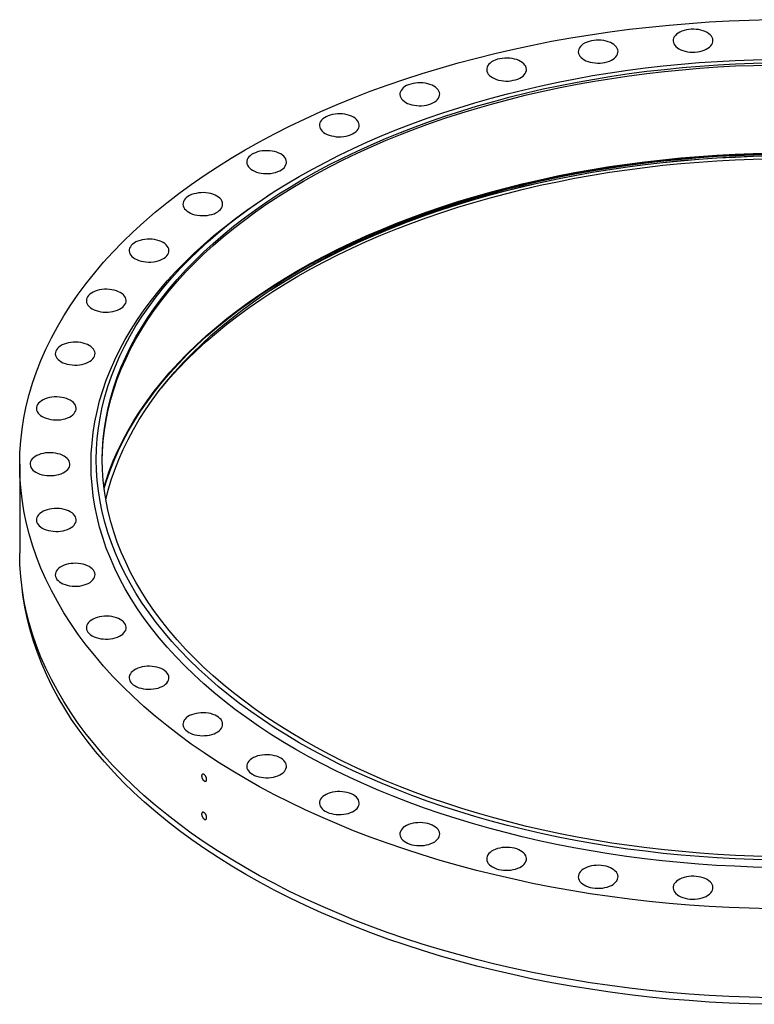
# Model space of a CAD drawing. Header units: millimetres. Extents: x 380 to 9724, y 8925 to 16107.
# Tile 2 of 3: x 5880 to 6729, y 11989 to 13127. Entities that reach past the tile are written whole.
import ezdxf

# ---------------------------------------------------------------- set-up
doc = ezdxf.new("R2010")
doc.units = ezdxf.units.MM
doc.header["$LTSCALE"] = 50

msp = doc.modelspace()

# ---------------------------------------------------------------- linework, layer by layer
at = {"color": 7, "linetype": 'Continuous', "lineweight": 25}
for p, q in [((6169.5, 12924.9), (6165, 12922)), ((5879.7, 12613), (5879.7, 12510.1))]:
    msp.add_line(p, q, dxfattribs=at)
at = {"color": 7, "linetype": 'Continuous', "lineweight": 25, "flags": 128}
for points in [[(6746.4, 12099.3), (6723.1, 12099.9), (6699.8, 12100.8), (6676.6, 12102), (6653.5, 12103.6), (6630.4, 12105.5), (6607.5, 12107.8), (6584.6, 12110.4), (6561.9, 12113.4), (6539.3, 12116.7), (6516.9, 12120.3), (6494.6, 12124.3), (6472.6, 12128.6), (6450.7, 12133.3), (6429.1, 12138.3), (6407.7, 12143.6), (6386.5, 12149.2), (6365.6, 12155.2), (6345, 12161.4), (6324.7, 12168), (6304.6, 12174.9), (6284.9, 12182.1), (6265.6, 12189.5), (6246.5, 12197.3), (6227.9, 12205.3), (6209.6, 12213.7), (6191.7, 12222.3), (6174.1, 12231.1), (6157, 12240.3), (6140.3, 12249.7), (6124.1, 12259.3), (6108.3, 12269.2), (6092.9, 12279.3), (6078, 12289.6), (6063.6, 12300.2), (6049.6, 12311), (6036.2, 12321.9), (6023.3, 12333.1), (6010.8, 12344.5), (5998.9, 12356.1), (5987.5, 12367.8), (5976.7, 12379.7), (5966.4, 12391.8), (5956.6, 12404), (5947.4, 12416.3), (5938.8, 12428.8), (5930.7, 12441.4), (5923.2, 12454.2), (5916.3, 12467), (5910, 12480), (5904.3, 12493), (5899.1, 12506.1), (5894.6, 12519.3), (5890.6, 12532.6), (5887.3, 12545.9), (5884.5, 12559.2), (5882.4, 12572.6), (5880.9, 12586.1), (5880, 12599.5), (5879.7, 12613), (5880, 12626.4), (5880.9, 12639.8), (5882.4, 12653.3), (5884.5, 12666.7), (5887.3, 12680), (5890.6, 12693.3), (5894.6, 12706.6), (5899.1, 12719.8), (5904.3, 12732.9), (5910, 12745.9), (5916.3, 12758.9), (5923.2, 12771.7), (5930.7, 12784.5), (5938.8, 12797.1), (5947.4, 12809.6), (5956.6, 12821.9), (5966.4, 12834.1), (5976.7, 12846.2), (5987.5, 12858.1), (5998.9, 12869.8), (6010.8, 12881.4), (6023.3, 12892.8), (6036.2, 12904), (6049.6, 12914.9), (6063.6, 12925.7), (6078, 12936.3), (6092.9, 12946.6), (6108.3, 12956.7), (6124.1, 12966.6), (6140.3, 12976.3), (6157, 12985.6), (6174.1, 12994.8), (6191.7, 13003.6), (6209.6, 13012.2), (6227.9, 13020.6), (6246.5, 13028.6), (6265.6, 13036.4), (6284.9, 13043.9), (6304.6, 13051), (6324.7, 13057.9), (6345, 13064.5), (6365.6, 13070.7), (6386.5, 13076.7), (6407.7, 13082.3), (6429.1, 13087.6), (6450.7, 13092.6), (6472.6, 13097.3), (6494.6, 13101.6), (6516.9, 13105.6), (6539.3, 13109.2), (6561.9, 13112.5), (6584.6, 13115.5), (6607.5, 13118.1), (6630.4, 13120.4), (6653.5, 13122.3), (6676.6, 13123.9), (6699.8, 13125.2), (6723.1, 13126), (6746.4, 13126.6)], [(6641.8, 13092.9), (6644, 13091.8), (6646.4, 13090.9), (6648.9, 13090.1), (6651.7, 13089.6), (6654.5, 13089.2), (6657.3, 13089), (6660.2, 13089.1), (6663.1, 13089.4), (6665.9, 13089.8), (6668.5, 13090.5), (6671, 13091.3), (6673.3, 13092.4), (6675.3, 13093.5), (6677.1, 13094.8), (6678.6, 13096.3), (6679.7, 13097.8), (6680.5, 13099.4), (6681, 13101.1), (6681.1, 13102.7), (6680.8, 13104.4), (6680.2, 13106), (6679.2, 13107.6), (6677.9, 13109.1), (6676.2, 13110.4), (6674.3, 13111.7), (6672.2, 13112.8), (6669.8, 13113.7), (6667.2, 13114.5), (6664.5, 13115.1), (6661.7, 13115.4), (6658.8, 13115.6), (6655.9, 13115.5), (6653.1, 13115.3), (6650.3, 13114.8), (6647.6, 13114.1), (6645.1, 13113.3), (6642.9, 13112.3), (6640.8, 13111.1), (6639, 13109.8), (6637.6, 13108.3), (6636.4, 13106.8), (6635.6, 13105.2), (6635.2, 13103.6), (6635.1, 13101.9), (6635.4, 13100.2), (6636, 13098.6), (6637, 13097), (6638.3, 13095.6), (6639.9, 13094.2), (6641.8, 13092.9)], [(6532.1, 13080.3), (6534.3, 13079.2), (6536.7, 13078.3), (6539.2, 13077.5), (6542, 13077), (6544.8, 13076.6), (6547.7, 13076.4), (6550.5, 13076.5), (6553.4, 13076.8), (6556.2, 13077.2), (6558.8, 13077.9), (6561.3, 13078.7), (6563.6, 13079.8), (6565.6, 13080.9), (6567.4, 13082.3), (6568.9, 13083.7), (6570, 13085.2), (6570.8, 13086.8), (6571.3, 13088.5), (6571.4, 13090.1), (6571.1, 13091.8), (6570.5, 13093.4), (6569.5, 13095), (6568.2, 13096.5), (6566.6, 13097.9), (6564.6, 13099.1), (6562.5, 13100.2), (6560.1, 13101.1), (6557.5, 13101.9), (6554.8, 13102.5), (6552, 13102.8), (6549.1, 13103), (6546.2, 13102.9), (6543.4, 13102.7), (6540.6, 13102.2), (6537.9, 13101.5), (6535.5, 13100.7), (6533.2, 13099.7), (6531.1, 13098.5), (6529.4, 13097.2), (6527.9, 13095.7), (6526.7, 13094.2), (6525.9, 13092.6), (6525.5, 13091), (6525.4, 13089.3), (6525.7, 13087.6), (6526.3, 13086), (6527.3, 13084.4), (6528.6, 13083), (6530.2, 13081.6), (6532.1, 13080.3)], [(6748.7, 12155.7), (6727.7, 12156.2), (6706.8, 12157), (6685.9, 12158.1), (6665.1, 12159.5), (6644.3, 12161.3), (6623.6, 12163.3), (6603, 12165.7), (6582.6, 12168.3), (6562.2, 12171.3), (6542, 12174.6), (6522, 12178.2), (6502.1, 12182.1), (6482.4, 12186.3), (6462.9, 12190.8), (6443.7, 12195.6), (6424.6, 12200.6), (6405.8, 12206), (6387.2, 12211.6), (6368.9, 12217.6), (6350.9, 12223.7), (6333.1, 12230.2), (6315.7, 12236.9), (6298.6, 12243.9), (6281.7, 12251.2), (6265.3, 12258.7), (6249.1, 12266.4), (6233.4, 12274.4), (6218, 12282.6), (6202.9, 12291.1), (6188.3, 12299.8), (6174, 12308.7), (6160.2, 12317.8), (6146.8, 12327.1), (6133.8, 12336.6), (6121.2, 12346.3), (6109.1, 12356.2), (6097.5, 12366.3), (6086.3, 12376.5), (6075.6, 12386.9), (6065.3, 12397.5), (6055.5, 12408.2), (6046.2, 12419.1), (6037.5, 12430.1), (6029.2, 12441.2), (6021.4, 12452.4), (6014.1, 12463.8), (6007.4, 12475.3), (6001.2, 12486.8), (5995.5, 12498.5), (5990.3, 12510.2), (5985.7, 12522.1), (5981.6, 12533.9), (5978, 12545.9), (5975, 12557.9), (5972.6, 12569.9), (5970.6, 12582), (5969.3, 12594), (5968.4, 12606.1), (5968.2, 12618.3), (5968.4, 12630.4), (5969.3, 12642.5), (5970.6, 12654.6), (5972.6, 12666.6), (5975, 12678.7), (5978, 12690.6), (5981.6, 12702.6), (5985.7, 12714.5), (5990.3, 12726.3), (5995.5, 12738), (6001.2, 12749.7), (6007.4, 12761.2), (6014.1, 12772.7), (6021.4, 12784.1), (6029.2, 12795.3), (6037.5, 12806.5), (6046.2, 12817.5), (6055.5, 12828.3), (6065.3, 12839), (6075.6, 12849.6), (6086.3, 12860), (6097.5, 12870.3), (6109.1, 12880.3), (6121.2, 12890.2), (6133.8, 12899.9), (6146.8, 12909.4), (6160.2, 12918.8), (6174, 12927.9), (6188.3, 12936.8), (6202.9, 12945.4), (6218, 12953.9), (6233.4, 12962.1), (6249.1, 12970.1), (6265.3, 12977.8), (6281.7, 12985.3), (6298.6, 12992.6), (6315.7, 12999.6), (6333.1, 13006.3), (6350.9, 13012.8), (6368.9, 13019), (6387.2, 13024.9), (6405.8, 13030.5), (6424.6, 13035.9), (6443.7, 13041), (6462.9, 13045.7), (6482.4, 13050.2), (6502.1, 13054.4), (6522, 13058.3), (6542, 13061.9), (6562.2, 13065.2), (6582.6, 13068.2), (6603, 13070.8), (6623.6, 13073.2), (6644.3, 13075.3), (6665.1, 13077), (6685.9, 13078.4), (6706.8, 13079.5), (6727.7, 13080.3), (6748.7, 13080.8)], [(6748.9, 12159.8), (6728.1, 12160.2), (6707.3, 12161), (6686.6, 12162.1), (6666, 12163.5), (6645.4, 12165.3), (6624.9, 12167.3), (6604.5, 12169.6), (6584.2, 12172.3), (6564, 12175.2), (6544, 12178.5), (6524.2, 12182.1), (6504.5, 12185.9), (6484.9, 12190.1), (6465.6, 12194.5), (6446.5, 12199.3), (6427.6, 12204.3), (6409, 12209.6), (6390.6, 12215.2), (6372.4, 12221.1), (6354.5, 12227.2), (6337, 12233.6), (6319.7, 12240.3), (6302.7, 12247.2), (6286, 12254.4), (6269.7, 12261.8), (6253.7, 12269.5), (6238, 12277.4), (6222.8, 12285.6), (6207.9, 12293.9), (6193.4, 12302.5), (6179.2, 12311.4), (6165.5, 12320.4), (6152.2, 12329.6), (6139.4, 12339), (6126.9, 12348.7), (6114.9, 12358.5), (6103.3, 12368.5), (6092.2, 12378.6), (6081.6, 12388.9), (6071.5, 12399.4), (6061.8, 12410), (6052.6, 12420.8), (6043.9, 12431.7), (6035.6, 12442.7), (6027.9, 12453.9), (6020.7, 12465.2), (6014.1, 12476.5), (6007.9, 12488), (6002.2, 12499.6), (5997.1, 12511.2), (5992.5, 12522.9), (5988.5, 12534.7), (5985, 12546.5), (5982, 12558.4), (5979.5, 12570.3), (5977.6, 12582.3), (5976.3, 12594.3), (5975.4, 12606.3), (5975.2, 12618.3), (5975.4, 12630.3), (5976.3, 12642.3), (5977.6, 12654.2), (5979.5, 12666.2), (5982, 12678.1), (5985, 12690), (5988.5, 12701.8), (5992.5, 12713.6), (5997.1, 12725.3), (6002.2, 12737), (6007.9, 12748.5), (6014.1, 12760), (6020.7, 12771.4), (6027.9, 12782.6), (6035.6, 12793.8), (6043.9, 12804.8), (6052.6, 12815.7), (6061.8, 12826.5), (6071.5, 12837.1), (6081.6, 12847.6), (6092.2, 12857.9), (6103.3, 12868.1), (6114.9, 12878), (6126.9, 12887.9), (6139.4, 12897.5), (6152.2, 12906.9), (6165.5, 12916.1), (6179.2, 12925.2), (6193.4, 12934), (6207.9, 12942.6), (6222.8, 12951), (6238, 12959.1), (6253.7, 12967), (6269.7, 12974.7), (6286, 12982.1), (6302.7, 12989.3), (6319.7, 12996.3), (6337, 13002.9), (6354.5, 13009.3), (6372.4, 13015.5), (6390.6, 13021.3), (6409, 13026.9), (6427.6, 13032.2), (6446.5, 13037.3), (6465.6, 13042), (6484.9, 13046.5), (6504.5, 13050.6), (6524.2, 13054.5), (6544, 13058), (6564, 13061.3), (6584.2, 13064.2), (6604.5, 13066.9), (6624.9, 13069.2), (6645.4, 13071.3), (6666, 13073), (6686.6, 13074.4), (6707.3, 13075.5), (6728.1, 13076.3), (6748.9, 13076.8)], [(5975.2, 12617), (5975.4, 12627.8), (5976.3, 12639.8), (5977.6, 12651.8), (5979.5, 12663.8), (5982, 12675.7), (5985, 12687.6), (5988.5, 12699.4), (5992.5, 12711.2), (5997.1, 12722.9), (6002.2, 12734.5), (6007.9, 12746.1), (6014.1, 12757.5), (6020.7, 12768.9), (6027.9, 12780.2), (6035.6, 12791.3), (6043.9, 12802.4), (6052.6, 12813.3), (6061.8, 12824), (6071.5, 12834.7), (6081.6, 12845.1), (6092.2, 12855.5), (6103.3, 12865.6), (6114.9, 12875.6), (6126.9, 12885.4), (6139.4, 12895), (6152.2, 12904.5), (6165.5, 12913.7), (6179.2, 12922.7), (6193.4, 12931.5), (6207.9, 12940.1), (6222.8, 12948.5), (6238, 12956.7), (6253.7, 12964.6), (6269.7, 12972.3), (6286, 12979.7), (6302.7, 12986.9), (6319.7, 12993.8), (6337, 13000.5), (6354.5, 13006.9), (6372.4, 13013), (6390.6, 13018.9), (6409, 13024.5), (6427.6, 13029.8), (6446.5, 13034.8), (6465.6, 13039.6), (6484.9, 13044), (6504.5, 13048.2), (6524.2, 13052), (6544, 13055.6), (6564, 13058.8), (6584.2, 13061.8), (6604.5, 13064.4), (6624.9, 13066.8), (6645.4, 13068.8), (6666, 13070.5), (6686.6, 13072), (6707.3, 13073.1), (6728.1, 13073.8), (6748.9, 13074.3)], [(6426.2, 13059.6), (6428.4, 13058.5), (6430.8, 13057.5), (6433.3, 13056.8), (6436.1, 13056.2), (6438.9, 13055.8), (6441.8, 13055.7), (6444.6, 13055.7), (6447.5, 13056), (6450.3, 13056.5), (6452.9, 13057.1), (6455.4, 13058), (6457.7, 13059), (6459.7, 13060.2), (6461.5, 13061.5), (6463, 13062.9), (6464.1, 13064.5), (6464.9, 13066.1), (6465.4, 13067.7), (6465.5, 13069.4), (6465.2, 13071), (6464.6, 13072.7), (6463.6, 13074.2), (6462.3, 13075.7), (6460.6, 13077.1), (6458.7, 13078.4), (6456.6, 13079.5), (6454.2, 13080.4), (6451.6, 13081.1), (6448.9, 13081.7), (6446.1, 13082.1), (6443.2, 13082.2), (6440.3, 13082.2), (6437.5, 13081.9), (6434.7, 13081.5), (6432, 13080.8), (6429.5, 13079.9), (6427.3, 13078.9), (6425.2, 13077.7), (6423.5, 13076.4), (6422, 13075), (6420.8, 13073.5), (6420, 13071.9), (6419.6, 13070.2), (6419.5, 13068.5), (6419.8, 13066.9), (6420.4, 13065.3), (6421.4, 13063.7), (6422.7, 13062.2), (6424.3, 13060.8), (6426.2, 13059.6)], [(6325.9, 13031), (6328.1, 13029.9), (6330.5, 13029), (6333, 13028.2), (6335.8, 13027.7), (6338.6, 13027.3), (6341.4, 13027.1), (6344.3, 13027.2), (6347.2, 13027.4), (6350, 13027.9), (6352.6, 13028.6), (6355.1, 13029.4), (6357.4, 13030.4), (6359.4, 13031.6), (6361.2, 13032.9), (6362.7, 13034.4), (6363.8, 13035.9), (6364.6, 13037.5), (6365.1, 13039.2), (6365.2, 13040.8), (6364.9, 13042.5), (6364.3, 13044.1), (6363.3, 13045.7), (6362, 13047.2), (6360.3, 13048.5), (6358.4, 13049.8), (6356.3, 13050.9), (6353.9, 13051.8), (6351.3, 13052.6), (6348.6, 13053.2), (6345.8, 13053.5), (6342.9, 13053.7), (6340, 13053.6), (6337.2, 13053.4), (6334.4, 13052.9), (6331.7, 13052.2), (6329.2, 13051.4), (6327, 13050.4), (6324.9, 13049.2), (6323.1, 13047.9), (6321.7, 13046.4), (6320.5, 13044.9), (6319.7, 13043.3), (6319.3, 13041.7), (6319.2, 13040), (6319.5, 13038.3), (6320.1, 13036.7), (6321.1, 13035.1), (6322.4, 13033.6), (6324, 13032.3), (6325.9, 13031)], [(6232.9, 12995.1), (6235.1, 12994), (6237.5, 12993.1), (6240, 12992.4), (6242.8, 12991.8), (6245.6, 12991.4), (6248.5, 12991.3), (6251.3, 12991.3), (6254.2, 12991.6), (6257, 12992), (6259.6, 12992.7), (6262.1, 12993.6), (6264.4, 12994.6), (6266.4, 12995.8), (6268.2, 12997.1), (6269.7, 12998.5), (6270.8, 13000), (6271.6, 13001.6), (6272.1, 13003.3), (6272.2, 13005), (6271.9, 13006.6), (6271.3, 13008.2), (6270.3, 13009.8), (6269, 13011.3), (6267.4, 13012.7), (6265.4, 13013.9), (6263.3, 13015), (6260.9, 13016), (6258.3, 13016.7), (6255.6, 13017.3), (6252.8, 13017.7), (6249.9, 13017.8), (6247, 13017.8), (6244.2, 13017.5), (6241.4, 13017), (6238.7, 13016.4), (6236.3, 13015.5), (6234, 13014.5), (6231.9, 13013.3), (6230.2, 13012), (6228.7, 13010.6), (6227.5, 13009), (6226.7, 13007.4), (6226.3, 13005.8), (6226.2, 13004.1), (6226.5, 13002.5), (6227.1, 13000.8), (6228.1, 12999.3), (6229.4, 12997.8), (6231, 12996.4), (6232.9, 12995.1)], [(5977.1, 12586.4), (5979.1, 12593), (5983.2, 12604.9), (5987.9, 12616.8), (5993.1, 12628.6), (5998.8, 12640.3), (6005, 12651.9), (6011.8, 12663.4), (6019.1, 12674.8), (6026.9, 12686.1), (6035.2, 12697.2), (6044, 12708.3), (6053.3, 12719.2), (6063.1, 12729.9), (6073.4, 12740.5), (6084.1, 12750.9), (6095.4, 12761.2), (6107.1, 12771.3), (6119.2, 12781.3), (6131.8, 12791), (6144.8, 12800.5), (6158.3, 12809.9), (6172.2, 12819), (6186.5, 12827.9), (6201.2, 12836.6), (6216.2, 12845.1), (6231.7, 12853.4), (6247.5, 12861.4), (6263.7, 12869.1), (6280.2, 12876.7), (6297.1, 12883.9), (6314.3, 12890.9), (6331.8, 12897.7), (6349.6, 12904.2), (6367.7, 12910.4), (6386, 12916.3), (6404.7, 12922), (6423.5, 12927.4), (6442.7, 12932.4), (6462, 12937.2), (6481.5, 12941.7), (6501.3, 12946), (6521.2, 12949.9), (6541.3, 12953.5), (6561.6, 12956.8), (6582, 12959.8), (6602.5, 12962.4), (6623.2, 12964.8), (6643.9, 12966.9), (6664.7, 12968.6), (6685.6, 12970), (6706.6, 12971.1), (6727.6, 12971.9), (6748.6, 12972.4)], [(5977.3, 12584.9), (5979.6, 12592.6), (5983.7, 12604.5), (5988.4, 12616.3), (5993.5, 12628.1), (5999.3, 12639.8), (6005.5, 12651.4), (6012.3, 12662.9), (6019.5, 12674.3), (6027.3, 12685.5), (6035.6, 12696.7), (6044.4, 12707.7), (6053.7, 12718.6), (6063.5, 12729.4), (6073.8, 12740), (6084.6, 12750.4), (6095.8, 12760.7), (6107.5, 12770.8), (6119.6, 12780.7), (6132.2, 12790.4), (6145.2, 12799.9), (6158.7, 12809.3), (6172.6, 12818.4), (6186.8, 12827.3), (6201.5, 12836), (6216.6, 12844.5), (6232, 12852.7), (6247.8, 12860.7), (6264, 12868.5), (6280.5, 12876), (6297.4, 12883.3), (6314.6, 12890.3), (6332.1, 12897), (6349.8, 12903.5), (6367.9, 12909.7), (6386.3, 12915.7), (6404.9, 12921.3), (6423.8, 12926.7), (6442.9, 12931.8), (6462.2, 12936.6), (6481.7, 12941.1), (6501.5, 12945.3), (6521.4, 12949.2), (6541.5, 12952.8), (6561.7, 12956.1), (6582.1, 12959.1), (6602.6, 12961.7), (6623.2, 12964.1), (6644, 12966.2), (6664.8, 12967.9), (6685.7, 12969.3), (6706.6, 12970.4), (6727.6, 12971.2), (6748.6, 12971.7)], [(5979.2, 12571.9), (5982, 12582.8), (5985.5, 12594.7), (5989.6, 12606.5), (5994.2, 12618.3), (5999.3, 12630), (6005, 12641.6), (6011.2, 12653.1), (6017.9, 12664.5), (6025.1, 12675.8), (6032.9, 12687), (6041.1, 12698.1), (6049.9, 12709), (6059.1, 12719.8), (6068.8, 12730.5), (6079, 12741), (6089.7, 12751.4), (6100.8, 12761.5), (6112.4, 12771.6), (6124.5, 12781.4), (6137, 12791.1), (6149.9, 12800.5), (6163.2, 12809.8), (6177, 12818.9), (6191.2, 12827.7), (6205.8, 12836.3), (6220.7, 12844.8), (6236, 12852.9), (6251.7, 12860.9), (6267.8, 12868.6), (6284.2, 12876.1), (6300.9, 12883.3), (6318, 12890.2), (6335.3, 12896.9), (6353, 12903.3), (6370.9, 12909.5), (6389.1, 12915.4), (6407.6, 12921), (6426.3, 12926.3), (6445.3, 12931.4), (6464.5, 12936.1), (6483.9, 12940.6), (6503.5, 12944.8), (6523.2, 12948.7), (6543.2, 12952.2), (6563.3, 12955.5), (6583.5, 12958.5), (6603.9, 12961.1), (6624.3, 12963.5), (6644.9, 12965.5), (6665.6, 12967.3), (6686.3, 12968.7), (6707.1, 12969.8), (6727.9, 12970.6), (6748.8, 12971)], [(6148.8, 12952.6), (6151, 12951.5), (6153.4, 12950.5), (6156, 12949.8), (6158.7, 12949.2), (6161.5, 12948.9), (6164.4, 12948.7), (6167.3, 12948.7), (6170.1, 12949), (6172.9, 12949.5), (6175.5, 12950.1), (6178, 12951), (6180.3, 12952), (6182.3, 12953.2), (6184.1, 12954.5), (6185.6, 12955.9), (6186.7, 12957.5), (6187.5, 12959.1), (6188, 12960.7), (6188.1, 12962.4), (6187.8, 12964), (6187.2, 12965.7), (6186.2, 12967.2), (6184.9, 12968.7), (6183.3, 12970.1), (6181.4, 12971.4), (6179.2, 12972.5), (6176.8, 12973.4), (6174.2, 12974.2), (6171.5, 12974.7), (6168.7, 12975.1), (6165.8, 12975.2), (6162.9, 12975.2), (6160.1, 12974.9), (6157.3, 12974.5), (6154.7, 12973.8), (6152.2, 12972.9), (6149.9, 12971.9), (6147.8, 12970.7), (6146.1, 12969.4), (6144.6, 12968), (6143.5, 12966.5), (6142.6, 12964.9), (6142.2, 12963.2), (6142.1, 12961.6), (6142.4, 12959.9), (6143, 12958.3), (6144, 12956.7), (6145.3, 12955.2), (6146.9, 12953.8), (6148.8, 12952.6)], [(6043.6, 12701.2), (6044, 12701.7), (6053.3, 12712.6), (6063.1, 12723.4), (6073.4, 12734), (6084.1, 12744.4), (6095.4, 12754.7), (6107.1, 12764.8), (6119.2, 12774.7), (6131.8, 12784.5), (6144.8, 12794), (6158.3, 12803.3), (6172.2, 12812.5), (6186.5, 12821.4), (6201.2, 12830.1), (6216.2, 12838.6), (6231.7, 12846.8), (6247.5, 12854.8), (6263.7, 12862.6), (6280.2, 12870.1), (6297.1, 12877.4), (6314.3, 12884.4), (6331.8, 12891.2), (6349.6, 12897.6), (6367.7, 12903.9), (6386, 12909.8), (6404.7, 12915.5), (6423.5, 12920.8), (6442.7, 12925.9), (6462, 12930.7), (6481.5, 12935.2), (6501.3, 12939.4), (6521.2, 12943.3), (6541.3, 12946.9), (6561.6, 12950.2), (6582, 12953.2), (6602.5, 12955.9), (6623.2, 12958.3), (6643.9, 12960.3), (6664.7, 12962.1), (6685.6, 12963.5), (6706.6, 12964.6), (6727.6, 12965.4), (6748.6, 12965.9)], [(6170.3, 12814.5), (6172.6, 12816), (6186.8, 12824.9), (6201.5, 12833.6), (6216.6, 12842), (6232, 12850.3), (6247.8, 12858.3), (6264, 12866.1), (6280.5, 12873.6), (6297.4, 12880.8), (6314.6, 12887.8), (6332.1, 12894.6), (6349.8, 12901.1), (6367.9, 12907.3), (6386.3, 12913.2), (6404.9, 12918.9), (6423.8, 12924.2), (6442.9, 12929.3), (6462.2, 12934.1), (6481.7, 12938.6), (6501.5, 12942.8), (6521.4, 12946.7), (6541.5, 12950.3), (6561.7, 12953.6), (6582.1, 12956.6), (6602.6, 12959.3), (6623.2, 12961.7), (6644, 12963.7), (6664.8, 12965.5), (6685.7, 12966.9), (6706.6, 12968), (6727.6, 12968.8), (6748.6, 12969.3)], [(6201.9, 12833.8), (6216.2, 12841.8), (6231.7, 12850.1), (6247.5, 12858.1), (6263.7, 12865.9), (6280.2, 12873.4), (6297.1, 12880.7), (6314.3, 12887.7), (6331.8, 12894.4), (6349.6, 12900.9), (6367.7, 12907.1), (6386, 12913.1), (6404.7, 12918.7), (6423.5, 12924.1), (6442.7, 12929.2), (6462, 12934), (6481.5, 12938.5), (6501.3, 12942.7), (6521.2, 12946.6), (6541.3, 12950.2), (6561.6, 12953.5), (6582, 12956.5), (6602.5, 12959.2), (6623.2, 12961.5), (6643.9, 12963.6), (6664.7, 12965.3), (6685.6, 12966.8), (6706.6, 12967.9), (6727.6, 12968.7), (6748.6, 12969.2)], [(6075.1, 12904), (6077.3, 12902.9), (6079.6, 12902), (6082.2, 12901.2), (6084.9, 12900.7), (6087.8, 12900.3), (6090.6, 12900.2), (6093.5, 12900.2), (6096.4, 12900.5), (6099.1, 12900.9), (6101.8, 12901.6), (6104.3, 12902.4), (6106.6, 12903.5), (6108.6, 12904.6), (6110.4, 12906), (6111.8, 12907.4), (6113, 12908.9), (6113.8, 12910.5), (6114.3, 12912.2), (6114.3, 12913.8), (6114.1, 12915.5), (6113.4, 12917.1), (6112.5, 12918.7), (6111.2, 12920.2), (6109.5, 12921.6), (6107.6, 12922.8), (6105.5, 12923.9), (6103.1, 12924.9), (6100.5, 12925.6), (6097.8, 12926.2), (6095, 12926.5), (6092.1, 12926.7), (6089.2, 12926.6), (6086.3, 12926.4), (6083.6, 12925.9), (6080.9, 12925.3), (6078.4, 12924.4), (6076.1, 12923.4), (6074.1, 12922.2), (6072.3, 12920.9), (6070.9, 12919.5), (6069.7, 12917.9), (6068.9, 12916.3), (6068.5, 12914.7), (6068.4, 12913), (6068.6, 12911.3), (6069.3, 12909.7), (6070.2, 12908.2), (6071.6, 12906.7), (6073.2, 12905.3), (6075.1, 12904)], [(6748.5, 12147), (6727.4, 12147.5), (6706.3, 12148.3), (6685.3, 12149.4), (6664.3, 12150.9), (6643.3, 12152.6), (6622.5, 12154.7), (6601.8, 12157.1), (6581.2, 12159.8), (6560.7, 12162.8), (6540.3, 12166.1), (6520.1, 12169.7), (6500.1, 12173.6), (6480.3, 12177.8), (6460.7, 12182.4), (6441.2, 12187.2), (6422, 12192.3), (6403.1, 12197.7), (6384.4, 12203.4), (6365.9, 12209.3), (6347.8, 12215.6), (6329.9, 12222.1), (6312.3, 12228.9), (6295, 12235.9), (6278.1, 12243.2), (6261.5, 12250.8), (6245.2, 12258.6), (6229.3, 12266.6), (6213.8, 12274.9), (6198.7, 12283.4), (6183.9, 12292.2), (6169.6, 12301.1), (6155.6, 12310.3), (6142.1, 12319.7), (6129, 12329.3), (6116.4, 12339), (6104.2, 12349), (6092.4, 12359.1), (6081.2, 12369.5), (6070.4, 12380), (6060, 12390.6), (6050.2, 12401.4), (6040.8, 12412.3), (6032, 12423.4), (6023.6, 12434.6), (6015.8, 12446), (6008.5, 12457.4), (6001.7, 12469), (5995.4, 12480.6), (5989.7, 12492.4), (5984.5, 12504.2), (5979.8, 12516.1), (5975.7, 12528.1), (5972.1, 12540.1), (5969.1, 12552.2), (5966.6, 12564.3), (5964.7, 12576.5), (5963.3, 12588.6), (5962.4, 12600.8), (5962.2, 12613), (5962.4, 12625.2), (5963.3, 12637.4), (5964.7, 12649.6), (5966.6, 12661.8), (5969.1, 12673.9), (5972.1, 12686), (5975.7, 12698), (5979.8, 12710), (5984.5, 12721.9), (5989.7, 12733.7), (5995.4, 12745.4), (6001.7, 12757.1), (6008.5, 12768.6), (6015.8, 12780.1), (6023.6, 12791.4), (6032, 12802.6), (6040.8, 12813.7), (6050.2, 12824.7), (6060, 12835.5), (6070.4, 12846.1), (6081.2, 12856.6), (6092.4, 12866.9), (6104.2, 12877.1), (6116.4, 12887), (6129, 12896.8), (6142.1, 12906.4), (6155.6, 12915.8), (6165, 12922)], [(6013, 12850.4), (6015.1, 12849.3), (6017.5, 12848.3), (6020.1, 12847.6), (6022.8, 12847), (6025.6, 12846.6), (6028.5, 12846.5), (6031.4, 12846.5), (6034.2, 12846.8), (6037, 12847.3), (6039.7, 12847.9), (6042.1, 12848.8), (6044.4, 12849.8), (6046.5, 12851), (6048.2, 12852.3), (6049.7, 12853.7), (6050.9, 12855.2), (6051.7, 12856.8), (6052.1, 12858.5), (6052.2, 12860.2), (6051.9, 12861.8), (6051.3, 12863.4), (6050.3, 12865), (6049, 12866.5), (6047.4, 12867.9), (6045.5, 12869.1), (6043.3, 12870.2), (6040.9, 12871.2), (6038.4, 12871.9), (6035.6, 12872.5), (6032.8, 12872.9), (6029.9, 12873), (6027.1, 12873), (6024.2, 12872.7), (6021.4, 12872.2), (6018.8, 12871.6), (6016.3, 12870.7), (6014, 12869.7), (6012, 12868.5), (6010.2, 12867.2), (6008.7, 12865.8), (6007.6, 12864.2), (6006.8, 12862.6), (6006.3, 12861), (6006.2, 12859.3), (6006.5, 12857.7), (6007.1, 12856), (6008.1, 12854.5), (6009.4, 12853), (6011, 12851.6), (6013, 12850.4)], [(5963.5, 12792.5), (5965.7, 12791.3), (5968, 12790.4), (5970.6, 12789.7), (5973.3, 12789.1), (5976.2, 12788.7), (5979, 12788.6), (5981.9, 12788.6), (5984.8, 12788.9), (5987.5, 12789.3), (5990.2, 12790), (5992.7, 12790.9), (5995, 12791.9), (5997, 12793.1), (5998.8, 12794.4), (6000.2, 12795.8), (6001.4, 12797.3), (6002.2, 12798.9), (6002.7, 12800.6), (6002.7, 12802.3), (6002.5, 12803.9), (6001.8, 12805.5), (6000.9, 12807.1), (5999.6, 12808.6), (5997.9, 12810), (5996, 12811.2), (5993.9, 12812.3), (5991.5, 12813.3), (5988.9, 12814), (5986.2, 12814.6), (5983.4, 12815), (5980.5, 12815.1), (5977.6, 12815.1), (5974.7, 12814.8), (5972, 12814.3), (5969.3, 12813.7), (5966.8, 12812.8), (5964.5, 12811.8), (5962.5, 12810.6), (5960.7, 12809.3), (5959.3, 12807.9), (5958.1, 12806.3), (5957.3, 12804.7), (5956.9, 12803.1), (5956.8, 12801.4), (5957, 12799.8), (5957.7, 12798.1), (5958.6, 12796.6), (5960, 12795.1), (5961.6, 12793.7), (5963.5, 12792.5)], [(5927.5, 12731.3), (5929.7, 12730.2), (5932.1, 12729.3), (5934.7, 12728.5), (5937.4, 12728), (5940.2, 12727.6), (5943.1, 12727.4), (5946, 12727.5), (5948.8, 12727.7), (5951.6, 12728.2), (5954.2, 12728.9), (5956.7, 12729.7), (5959, 12730.7), (5961.1, 12731.9), (5962.8, 12733.2), (5964.3, 12734.7), (5965.4, 12736.2), (5966.2, 12737.8), (5966.7, 12739.5), (5966.8, 12741.1), (5966.5, 12742.8), (5965.9, 12744.4), (5964.9, 12746), (5963.6, 12747.5), (5962, 12748.8), (5960.1, 12750.1), (5957.9, 12751.2), (5955.5, 12752.1), (5952.9, 12752.9), (5950.2, 12753.5), (5947.4, 12753.8), (5944.5, 12754), (5941.6, 12753.9), (5938.8, 12753.7), (5936, 12753.2), (5933.4, 12752.5), (5930.9, 12751.7), (5928.6, 12750.7), (5926.6, 12749.5), (5924.8, 12748.2), (5923.3, 12746.7), (5922.2, 12745.2), (5921.4, 12743.6), (5920.9, 12742), (5920.8, 12740.3), (5921.1, 12738.6), (5921.7, 12737), (5922.7, 12735.4), (5924, 12733.9), (5925.6, 12732.6), (5927.5, 12731.3)], [(5905.7, 12668), (5907.9, 12666.9), (5910.3, 12666), (5912.9, 12665.2), (5915.6, 12664.6), (5918.4, 12664.3), (5921.3, 12664.1), (5924.1, 12664.2), (5927, 12664.4), (5929.8, 12664.9), (5932.4, 12665.5), (5934.9, 12666.4), (5937.2, 12667.4), (5939.2, 12668.6), (5941, 12669.9), (5942.5, 12671.4), (5943.6, 12672.9), (5944.4, 12674.5), (5944.9, 12676.1), (5945, 12677.8), (5944.7, 12679.5), (5944.1, 12681.1), (5943.1, 12682.7), (5941.8, 12684.1), (5940.2, 12685.5), (5938.2, 12686.8), (5936.1, 12687.9), (5933.7, 12688.8), (5931.1, 12689.6), (5928.4, 12690.1), (5925.6, 12690.5), (5922.7, 12690.6), (5919.8, 12690.6), (5917, 12690.3), (5914.2, 12689.9), (5911.5, 12689.2), (5909.1, 12688.4), (5906.8, 12687.3), (5904.7, 12686.2), (5903, 12684.8), (5901.5, 12683.4), (5900.3, 12681.9), (5899.5, 12680.3), (5899.1, 12678.6), (5899, 12677), (5899.3, 12675.3), (5899.9, 12673.7), (5900.9, 12672.1), (5902.2, 12670.6), (5903.8, 12669.2), (5905.7, 12668)], [(5898.4, 12603.6), (5900.6, 12602.5), (5903, 12601.5), (5905.5, 12600.8), (5908.3, 12600.2), (5911.1, 12599.8), (5913.9, 12599.7), (5916.8, 12599.7), (5919.7, 12600), (5922.5, 12600.5), (5925.1, 12601.1), (5927.6, 12602), (5929.9, 12603), (5931.9, 12604.2), (5933.7, 12605.5), (5935.2, 12606.9), (5936.3, 12608.5), (5937.1, 12610.1), (5937.6, 12611.7), (5937.7, 12613.4), (5937.4, 12615), (5936.8, 12616.7), (5935.8, 12618.2), (5934.5, 12619.7), (5932.8, 12621.1), (5930.9, 12622.3), (5928.8, 12623.4), (5926.4, 12624.4), (5923.8, 12625.1), (5921.1, 12625.7), (5918.3, 12626.1), (5915.4, 12626.2), (5912.5, 12626.2), (5909.7, 12625.9), (5906.9, 12625.4), (5904.2, 12624.8), (5901.7, 12623.9), (5899.5, 12622.9), (5897.4, 12621.7), (5895.6, 12620.4), (5894.2, 12619), (5893, 12617.5), (5892.2, 12615.9), (5891.8, 12614.2), (5891.7, 12612.5), (5892, 12610.9), (5892.6, 12609.2), (5893.6, 12607.7), (5894.9, 12606.2), (5896.5, 12604.8), (5898.4, 12603.6)], [(5905.7, 12539.1), (5907.9, 12538), (5910.3, 12537.1), (5912.9, 12536.3), (5915.6, 12535.8), (5918.4, 12535.4), (5921.3, 12535.3), (5924.1, 12535.3), (5927, 12535.6), (5929.8, 12536), (5932.4, 12536.7), (5934.9, 12537.5), (5937.2, 12538.6), (5939.2, 12539.7), (5941, 12541.1), (5942.5, 12542.5), (5943.6, 12544), (5944.4, 12545.6), (5944.9, 12547.3), (5945, 12548.9), (5944.7, 12550.6), (5944.1, 12552.2), (5943.1, 12553.8), (5941.8, 12555.3), (5940.2, 12556.7), (5938.2, 12557.9), (5936.1, 12559), (5933.7, 12560), (5931.1, 12560.7), (5928.4, 12561.3), (5925.6, 12561.6), (5922.7, 12561.8), (5919.8, 12561.7), (5917, 12561.5), (5914.2, 12561), (5911.5, 12560.4), (5909.1, 12559.5), (5906.8, 12558.5), (5904.7, 12557.3), (5903, 12556), (5901.5, 12554.6), (5900.3, 12553), (5899.5, 12551.4), (5899.1, 12549.8), (5899, 12548.1), (5899.3, 12546.5), (5899.9, 12544.8), (5900.9, 12543.3), (5902.2, 12541.8), (5903.8, 12540.4), (5905.7, 12539.1)], [(6746.4, 11996.5), (6723.1, 11997), (6699.8, 11997.9), (6676.6, 11999.1), (6653.5, 12000.7), (6630.4, 12002.6), (6607.5, 12004.9), (6584.6, 12007.5), (6561.9, 12010.5), (6539.3, 12013.8), (6516.9, 12017.4), (6494.6, 12021.4), (6472.6, 12025.8), (6450.7, 12030.4), (6429.1, 12035.4), (6407.7, 12040.7), (6386.5, 12046.3), (6365.6, 12052.3), (6345, 12058.5), (6324.7, 12065.1), (6304.6, 12072), (6284.9, 12079.2), (6265.6, 12086.6), (6246.5, 12094.4), (6227.9, 12102.5), (6209.6, 12110.8), (6191.7, 12119.4), (6174.1, 12128.3), (6157, 12137.4), (6140.3, 12146.8), (6124.1, 12156.4), (6108.3, 12166.3), (6092.9, 12176.4), (6078, 12186.7), (6063.6, 12197.3), (6049.6, 12208.1), (6036.2, 12219.1), (6023.3, 12230.2), (6010.8, 12241.6), (5998.9, 12253.2), (5987.5, 12264.9), (5976.7, 12276.8), (5966.4, 12288.9), (5956.6, 12301.1), (5947.4, 12313.5), (5938.8, 12325.9), (5930.7, 12338.6), (5923.2, 12351.3), (5916.3, 12364.1), (5910, 12377.1), (5904.3, 12390.1), (5899.1, 12403.2), (5894.6, 12416.4), (5890.6, 12429.7), (5887.3, 12443), (5884.5, 12456.4), (5882.4, 12469.8), (5880.9, 12483.2), (5880, 12496.6), (5879.7, 12510.1)], [(5927.5, 12475.8), (5929.7, 12474.7), (5932.1, 12473.8), (5934.7, 12473), (5937.4, 12472.5), (5940.2, 12472.1), (5943.1, 12471.9), (5946, 12472), (5948.8, 12472.2), (5951.6, 12472.7), (5954.2, 12473.4), (5956.7, 12474.2), (5959, 12475.2), (5961.1, 12476.4), (5962.8, 12477.7), (5964.3, 12479.2), (5965.4, 12480.7), (5966.2, 12482.3), (5966.7, 12484), (5966.8, 12485.6), (5966.5, 12487.3), (5965.9, 12488.9), (5964.9, 12490.5), (5963.6, 12492), (5962, 12493.3), (5960.1, 12494.6), (5957.9, 12495.7), (5955.5, 12496.6), (5952.9, 12497.4), (5950.2, 12498), (5947.4, 12498.3), (5944.5, 12498.5), (5941.6, 12498.4), (5938.8, 12498.2), (5936, 12497.7), (5933.4, 12497), (5930.9, 12496.2), (5928.6, 12495.2), (5926.6, 12494), (5924.8, 12492.7), (5923.3, 12491.2), (5922.2, 12489.7), (5921.4, 12488.1), (5920.9, 12486.5), (5920.8, 12484.8), (5921.1, 12483.1), (5921.7, 12481.5), (5922.7, 12479.9), (5924, 12478.4), (5925.6, 12477.1), (5927.5, 12475.8)], [(6746.4, 11988.9), (6723.1, 11989.4), (6699.9, 11990.3), (6676.7, 11991.5), (6653.6, 11993.1), (6630.6, 11995), (6607.7, 11997.3), (6584.8, 11999.9), (6562.1, 12002.9), (6539.6, 12006.2), (6517.2, 12009.8), (6495, 12013.8), (6472.9, 12018.1), (6451.1, 12022.8), (6429.5, 12027.8), (6408.1, 12033.1), (6386.9, 12038.7), (6366.1, 12044.6), (6345.5, 12050.9), (6325.2, 12057.5), (6305.2, 12064.3), (6285.5, 12071.5), (6266.1, 12079), (6247.1, 12086.7), (6228.5, 12094.7), (6210.2, 12103.1), (6192.3, 12111.7), (6174.8, 12120.5), (6157.7, 12129.6), (6141.1, 12139), (6124.8, 12148.6), (6109, 12158.5), (6093.7, 12168.6), (6078.8, 12178.9), (6064.4, 12189.5), (6050.5, 12200.2), (6037, 12211.2), (6024.1, 12222.4), (6011.7, 12233.8), (5999.8, 12245.3), (5988.4, 12257), (5977.6, 12268.9), (5967.3, 12281), (5957.5, 12293.2), (5948.3, 12305.5), (5939.7, 12318), (5931.7, 12330.6), (5924.2, 12343.3), (5917.3, 12356.1), (5911, 12369.1), (5905.2, 12382.1), (5900.1, 12395.2), (5895.6, 12408.4), (5891.6, 12421.6), (5888.3, 12434.9), (5885.5, 12448.3), (5883.4, 12461.6), (5882.4, 12469.7)], [(5963.5, 12414.7), (5965.7, 12413.6), (5968, 12412.6), (5970.6, 12411.9), (5973.3, 12411.3), (5976.2, 12411), (5979, 12410.8), (5981.9, 12410.8), (5984.8, 12411.1), (5987.5, 12411.6), (5990.2, 12412.2), (5992.7, 12413.1), (5995, 12414.1), (5997, 12415.3), (5998.8, 12416.6), (6000.2, 12418), (6001.4, 12419.6), (6002.2, 12421.2), (6002.7, 12422.8), (6002.7, 12424.5), (6002.5, 12426.1), (6001.8, 12427.8), (6000.9, 12429.3), (5999.6, 12430.8), (5997.9, 12432.2), (5996, 12433.5), (5993.9, 12434.6), (5991.5, 12435.5), (5988.9, 12436.3), (5986.2, 12436.8), (5983.4, 12437.2), (5980.5, 12437.3), (5977.6, 12437.3), (5974.7, 12437), (5972, 12436.6), (5969.3, 12435.9), (5966.8, 12435), (5964.5, 12434), (5962.5, 12432.8), (5960.7, 12431.5), (5959.3, 12430.1), (5958.1, 12428.6), (5957.3, 12427), (5956.9, 12425.3), (5956.8, 12423.7), (5957, 12422), (5957.7, 12420.4), (5958.6, 12418.8), (5960, 12417.3), (5961.6, 12415.9), (5963.5, 12414.7)], [(6013, 12356.8), (6015.1, 12355.7), (6017.5, 12354.7), (6020.1, 12354), (6022.8, 12353.4), (6025.6, 12353), (6028.5, 12352.9), (6031.4, 12352.9), (6034.2, 12353.2), (6037, 12353.7), (6039.7, 12354.3), (6042.1, 12355.2), (6044.4, 12356.2), (6046.5, 12357.4), (6048.2, 12358.7), (6049.7, 12360.1), (6050.9, 12361.7), (6051.7, 12363.3), (6052.1, 12364.9), (6052.2, 12366.6), (6051.9, 12368.2), (6051.3, 12369.9), (6050.3, 12371.4), (6049, 12372.9), (6047.4, 12374.3), (6045.5, 12375.6), (6043.3, 12376.7), (6040.9, 12377.6), (6038.4, 12378.3), (6035.6, 12378.9), (6032.8, 12379.3), (6029.9, 12379.4), (6027.1, 12379.4), (6024.2, 12379.1), (6021.4, 12378.7), (6018.8, 12378), (6016.3, 12377.1), (6014, 12376.1), (6012, 12374.9), (6010.2, 12373.6), (6008.7, 12372.2), (6007.6, 12370.7), (6006.8, 12369.1), (6006.3, 12367.4), (6006.2, 12365.7), (6006.5, 12364.1), (6007.1, 12362.5), (6008.1, 12360.9), (6009.4, 12359.4), (6011, 12358), (6013, 12356.8)], [(6075.1, 12303.1), (6077.3, 12302), (6079.6, 12301.1), (6082.2, 12300.3), (6084.9, 12299.7), (6087.8, 12299.4), (6090.6, 12299.2), (6093.5, 12299.3), (6096.4, 12299.5), (6099.1, 12300), (6101.8, 12300.7), (6104.3, 12301.5), (6106.6, 12302.5), (6108.6, 12303.7), (6110.4, 12305), (6111.8, 12306.5), (6113, 12308), (6113.8, 12309.6), (6114.3, 12311.2), (6114.3, 12312.9), (6114.1, 12314.6), (6113.4, 12316.2), (6112.5, 12317.8), (6111.2, 12319.2), (6109.5, 12320.6), (6107.6, 12321.9), (6105.5, 12323), (6103.1, 12323.9), (6100.5, 12324.7), (6097.8, 12325.2), (6095, 12325.6), (6092.1, 12325.8), (6089.2, 12325.7), (6086.3, 12325.4), (6083.6, 12325), (6080.9, 12324.3), (6078.4, 12323.5), (6076.1, 12322.4), (6074.1, 12321.3), (6072.3, 12319.9), (6070.9, 12318.5), (6069.7, 12317), (6068.9, 12315.4), (6068.5, 12313.7), (6068.4, 12312.1), (6068.6, 12310.4), (6069.3, 12308.8), (6070.2, 12307.2), (6071.6, 12305.7), (6073.2, 12304.3), (6075.1, 12303.1)], [(6148.8, 12254.6), (6151, 12253.4), (6153.4, 12252.5), (6156, 12251.8), (6158.7, 12251.2), (6161.5, 12250.8), (6164.4, 12250.7), (6167.3, 12250.7), (6170.1, 12251), (6172.9, 12251.4), (6175.5, 12252.1), (6178, 12253), (6180.3, 12254), (6182.3, 12255.2), (6184.1, 12256.5), (6185.6, 12257.9), (6186.7, 12259.4), (6187.5, 12261), (6188, 12262.7), (6188.1, 12264.4), (6187.8, 12266), (6187.2, 12267.6), (6186.2, 12269.2), (6184.9, 12270.7), (6183.3, 12272.1), (6181.4, 12273.3), (6179.2, 12274.4), (6176.8, 12275.4), (6174.2, 12276.1), (6171.5, 12276.7), (6168.7, 12277.1), (6165.8, 12277.2), (6162.9, 12277.2), (6160.1, 12276.9), (6157.3, 12276.4), (6154.7, 12275.8), (6152.2, 12274.9), (6149.9, 12273.9), (6147.8, 12272.7), (6146.1, 12271.4), (6144.6, 12270), (6143.5, 12268.4), (6142.6, 12266.8), (6142.2, 12265.2), (6142.1, 12263.5), (6142.4, 12261.9), (6143, 12260.2), (6144, 12258.7), (6145.3, 12257.2), (6146.9, 12255.8), (6148.8, 12254.6)], [(6232.9, 12212), (6235.1, 12210.9), (6237.5, 12209.9), (6240, 12209.2), (6242.8, 12208.6), (6245.6, 12208.3), (6248.5, 12208.1), (6251.3, 12208.2), (6254.2, 12208.4), (6257, 12208.9), (6259.6, 12209.5), (6262.1, 12210.4), (6264.4, 12211.4), (6266.4, 12212.6), (6268.2, 12213.9), (6269.7, 12215.3), (6270.8, 12216.9), (6271.6, 12218.5), (6272.1, 12220.1), (6272.2, 12221.8), (6271.9, 12223.4), (6271.3, 12225.1), (6270.3, 12226.6), (6269, 12228.1), (6267.4, 12229.5), (6265.4, 12230.8), (6263.3, 12231.9), (6260.9, 12232.8), (6258.3, 12233.6), (6255.6, 12234.1), (6252.8, 12234.5), (6249.9, 12234.6), (6247, 12234.6), (6244.2, 12234.3), (6241.4, 12233.9), (6238.7, 12233.2), (6236.3, 12232.4), (6234, 12231.3), (6231.9, 12230.2), (6230.2, 12228.8), (6228.7, 12227.4), (6227.5, 12225.9), (6226.7, 12224.3), (6226.3, 12222.6), (6226.2, 12221), (6226.5, 12219.3), (6227.1, 12217.7), (6228.1, 12216.1), (6229.4, 12214.6), (6231, 12213.2), (6232.9, 12212)], [(6325.9, 12176.1), (6328.1, 12175), (6330.5, 12174.1), (6333, 12173.3), (6335.8, 12172.7), (6338.6, 12172.4), (6341.4, 12172.2), (6344.3, 12172.3), (6347.2, 12172.5), (6350, 12173), (6352.6, 12173.7), (6355.1, 12174.5), (6357.4, 12175.5), (6359.4, 12176.7), (6361.2, 12178), (6362.7, 12179.5), (6363.8, 12181), (6364.6, 12182.6), (6365.1, 12184.3), (6365.2, 12185.9), (6364.9, 12187.6), (6364.3, 12189.2), (6363.3, 12190.8), (6362, 12192.3), (6360.3, 12193.6), (6358.4, 12194.9), (6356.3, 12196), (6353.9, 12196.9), (6351.3, 12197.7), (6348.6, 12198.3), (6345.8, 12198.6), (6342.9, 12198.8), (6340, 12198.7), (6337.2, 12198.5), (6334.4, 12198), (6331.7, 12197.3), (6329.2, 12196.5), (6327, 12195.5), (6324.9, 12194.3), (6323.1, 12193), (6321.7, 12191.5), (6320.5, 12190), (6319.7, 12188.4), (6319.3, 12186.7), (6319.2, 12185.1), (6319.5, 12183.4), (6320.1, 12181.8), (6321.1, 12180.2), (6322.4, 12178.7), (6324, 12177.4), (6325.9, 12176.1)], [(6426.2, 12147.6), (6428.4, 12146.5), (6430.8, 12145.5), (6433.3, 12144.8), (6436.1, 12144.2), (6438.9, 12143.8), (6441.8, 12143.7), (6444.6, 12143.7), (6447.5, 12144), (6450.3, 12144.5), (6452.9, 12145.1), (6455.4, 12146), (6457.7, 12147), (6459.7, 12148.2), (6461.5, 12149.5), (6463, 12150.9), (6464.1, 12152.4), (6464.9, 12154), (6465.4, 12155.7), (6465.5, 12157.4), (6465.2, 12159), (6464.6, 12160.6), (6463.6, 12162.2), (6462.3, 12163.7), (6460.6, 12165.1), (6458.7, 12166.3), (6456.6, 12167.4), (6454.2, 12168.4), (6451.6, 12169.1), (6448.9, 12169.7), (6446.1, 12170.1), (6443.2, 12170.2), (6440.3, 12170.2), (6437.5, 12169.9), (6434.7, 12169.4), (6432, 12168.8), (6429.5, 12167.9), (6427.3, 12166.9), (6425.2, 12165.7), (6423.5, 12164.4), (6422, 12163), (6420.8, 12161.4), (6420, 12159.8), (6419.6, 12158.2), (6419.5, 12156.5), (6419.8, 12154.9), (6420.4, 12153.2), (6421.4, 12151.7), (6422.7, 12150.2), (6424.3, 12148.8), (6426.2, 12147.6)], [(6532.1, 12126.8), (6534.3, 12125.7), (6536.7, 12124.8), (6539.2, 12124), (6542, 12123.4), (6544.8, 12123.1), (6547.7, 12122.9), (6550.5, 12123), (6553.4, 12123.2), (6556.2, 12123.7), (6558.8, 12124.4), (6561.3, 12125.2), (6563.6, 12126.2), (6565.6, 12127.4), (6567.4, 12128.7), (6568.9, 12130.2), (6570, 12131.7), (6570.8, 12133.3), (6571.3, 12134.9), (6571.4, 12136.6), (6571.1, 12138.3), (6570.5, 12139.9), (6569.5, 12141.5), (6568.2, 12142.9), (6566.6, 12144.3), (6564.6, 12145.6), (6562.5, 12146.7), (6560.1, 12147.6), (6557.5, 12148.4), (6554.8, 12148.9), (6552, 12149.3), (6549.1, 12149.5), (6546.2, 12149.4), (6543.4, 12149.1), (6540.6, 12148.7), (6537.9, 12148), (6535.5, 12147.2), (6533.2, 12146.2), (6531.1, 12145), (6529.4, 12143.7), (6527.9, 12142.2), (6526.7, 12140.7), (6525.9, 12139.1), (6525.5, 12137.4), (6525.4, 12135.8), (6525.7, 12134.1), (6526.3, 12132.5), (6527.3, 12130.9), (6528.6, 12129.4), (6530.2, 12128.1), (6532.1, 12126.8)], [(6641.8, 12114.2), (6644, 12113.1), (6646.4, 12112.2), (6648.9, 12111.4), (6651.7, 12110.8), (6654.5, 12110.5), (6657.3, 12110.3), (6660.2, 12110.4), (6663.1, 12110.6), (6665.9, 12111.1), (6668.5, 12111.8), (6671, 12112.6), (6673.3, 12113.6), (6675.3, 12114.8), (6677.1, 12116.1), (6678.6, 12117.6), (6679.7, 12119.1), (6680.5, 12120.7), (6681, 12122.3), (6681.1, 12124), (6680.8, 12125.7), (6680.2, 12127.3), (6679.2, 12128.9), (6677.9, 12130.4), (6676.2, 12131.7), (6674.3, 12133), (6672.2, 12134.1), (6669.8, 12135), (6667.2, 12135.8), (6664.5, 12136.3), (6661.7, 12136.7), (6658.8, 12136.9), (6655.9, 12136.8), (6653.1, 12136.6), (6650.3, 12136.1), (6647.6, 12135.4), (6645.1, 12134.6), (6642.9, 12133.6), (6640.8, 12132.4), (6639, 12131.1), (6637.6, 12129.6), (6636.4, 12128.1), (6635.6, 12126.5), (6635.2, 12124.8), (6635.1, 12123.2), (6635.4, 12121.5), (6636, 12119.9), (6637, 12118.3), (6638.3, 12116.8), (6639.9, 12115.5), (6641.8, 12114.2)]]:
    msp.add_lwpolyline(points, dxfattribs=at)
at = {"color": 7, "linetype": 'Continuous', "lineweight": 25}
for points in [[(6095.8, 12248.7), (6095.8, 12248.5), (6095.8, 12248.3), (6095.7, 12247.8), (6095.7, 12247.6), (6095.5, 12247.3), (6095.5, 12247.1), (6095.2, 12246.9), (6095.1, 12246.8), (6094.8, 12246.6), (6094.7, 12246.6), (6094.4, 12246.5), (6094.2, 12246.5), (6093.9, 12246.6), (6093.7, 12246.6), (6093.3, 12246.8), (6093.1, 12246.9), (6092.7, 12247.2), (6092.5, 12247.3), (6092.2, 12247.7), (6092, 12247.8), (6091.6, 12248.3), (6091.4, 12248.5), (6091.1, 12249), (6091, 12249.2), (6090.7, 12249.8), (6090.6, 12250), (6090.4, 12250.6), (6090.3, 12250.8), (6090.1, 12251.4), (6090.1, 12251.7), (6090, 12252.2), (6090, 12252.4), (6090, 12252.9), (6090, 12253.1), (6090.1, 12253.6), (6090.1, 12253.8), (6090.3, 12254.1), (6090.4, 12254.3), (6090.6, 12254.5), (6090.7, 12254.6), (6091, 12254.8), (6091.1, 12254.8), (6091.4, 12254.9), (6091.6, 12254.9), (6092, 12254.8), (6092.2, 12254.8), (6092.5, 12254.6), (6092.7, 12254.5), (6093.1, 12254.2), (6093.3, 12254.1), (6093.7, 12253.7), (6093.8, 12253.6), (6094.2, 12253.1), (6094.4, 12252.9), (6094.7, 12252.4), (6094.8, 12252.2), (6095.1, 12251.6), (6095.2, 12251.4), (6095.5, 12250.8), (6095.5, 12250.6), (6095.7, 12250), (6095.7, 12249.7), (6095.8, 12249.2), (6095.8, 12249), (6095.8, 12248.7)], [(6095.8, 12204.6), (6095.8, 12204.4), (6095.8, 12204.2), (6095.7, 12203.7), (6095.7, 12203.5), (6095.5, 12203.2), (6095.5, 12203.1), (6095.2, 12202.8), (6095.1, 12202.7), (6094.8, 12202.5), (6094.7, 12202.5), (6094.4, 12202.4), (6094.2, 12202.4), (6093.9, 12202.5), (6093.7, 12202.5), (6093.3, 12202.7), (6093.1, 12202.8), (6092.7, 12203.1), (6092.5, 12203.2), (6092.2, 12203.6), (6092, 12203.8), (6091.6, 12204.2), (6091.4, 12204.4), (6091.1, 12204.9), (6091, 12205.1), (6090.7, 12205.7), (6090.6, 12205.9), (6090.4, 12206.5), (6090.3, 12206.8), (6090.1, 12207.3), (6090.1, 12207.6), (6090, 12208.1), (6090, 12208.3), (6090, 12208.8), (6090, 12209), (6090.1, 12209.5), (6090.1, 12209.7), (6090.3, 12210), (6090.4, 12210.2), (6090.6, 12210.4), (6090.7, 12210.5), (6091, 12210.7), (6091.1, 12210.7), (6091.4, 12210.8), (6091.6, 12210.8), (6092, 12210.7), (6092.2, 12210.7), (6092.5, 12210.5), (6092.7, 12210.4), (6093.1, 12210.2), (6093.3, 12210), (6093.7, 12209.7), (6093.8, 12209.5), (6094.2, 12209), (6094.4, 12208.8), (6094.7, 12208.3), (6094.8, 12208.1), (6095.1, 12207.6), (6095.2, 12207.3), (6095.5, 12206.7), (6095.5, 12206.5), (6095.7, 12205.9), (6095.7, 12205.7), (6095.8, 12205.1), (6095.8, 12204.9), (6095.8, 12204.6)]]:
    msp.add_open_spline(points, degree=3, knots=[0, 0, 0, 0, 0.03125, 0.03125, 0.0625, 0.0625, 0.09375, 0.09375, 0.125, 0.125, 0.15625, 0.15625, 0.1875, 0.1875, 0.21875, 0.21875, 0.25, 0.25, 0.28125, 0.28125, 0.3125, 0.3125, 0.34375, 0.34375, 0.375, 0.375, 0.40625, 0.40625, 0.4375, 0.4375, 0.46875, 0.46875, 0.5, 0.5, 0.53125, 0.53125, 0.5625, 0.5625, 0.59375, 0.59375, 0.625, 0.625, 0.65625, 0.65625, 0.6875, 0.6875, 0.71875, 0.71875, 0.75, 0.75, 0.78125, 0.78125, 0.8125, 0.8125, 0.84375, 0.84375, 0.875, 0.875, 0.90625, 0.90625, 0.9375, 0.9375, 0.96875, 0.96875, 1, 1, 1, 1], dxfattribs=at)

doc.saveas('drawing.dxf')
